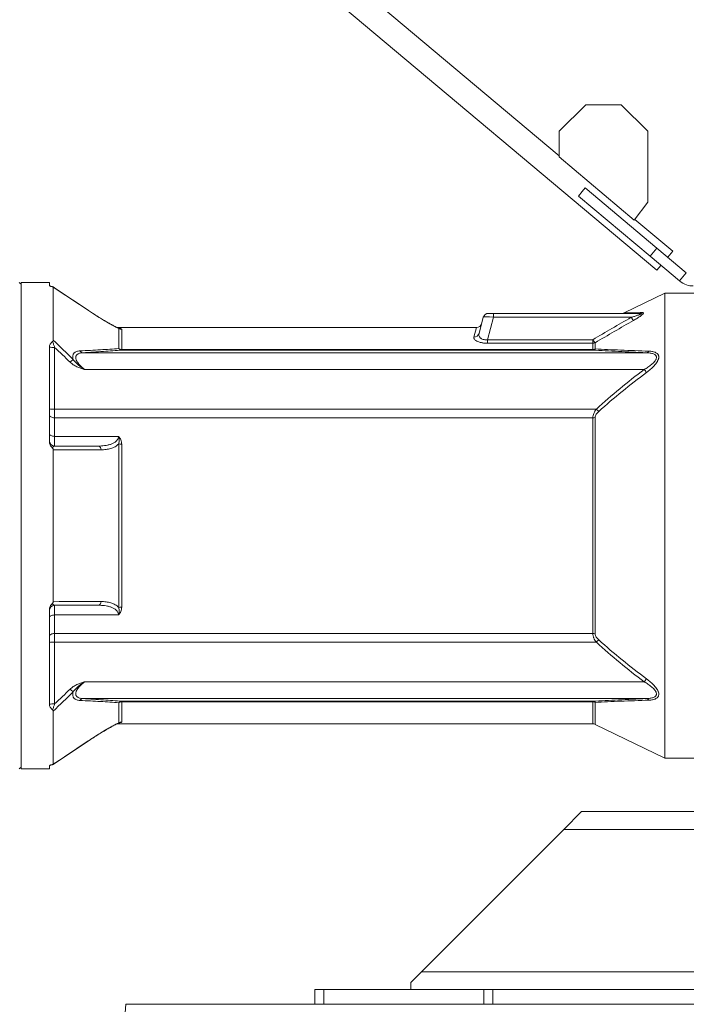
# Model space of a CAD drawing. Header units: millimetres. Extents: x 278 to 1769, y 540 to 2657.
# Tile 5 of 12: x 796 to 1174, y 1573 to 2131. Entities that reach past the tile are written whole.
import ezdxf

# ---------------------------------------------------------------- set-up
doc = ezdxf.new("R2010")
doc.units = ezdxf.units.MM

msp = doc.modelspace()

# ---------------------------------------------------------------- linework, layer by layer
at = {"color": 7, "linetype": 'Continuous', "lineweight": 15}
for p, q in [((1102.19, 2054.25), (694.87, 2396.03)), ((685.82, 2385.24), (1157.58, 1989.38)), ((1102.19, 2068.21), (1117.28, 2083.3)), ((1117.28, 2083.3), (1137.4, 2083.3)), ((1137.4, 2083.3), (1152.49, 2068.21)), ((1102.19, 2053.65), (1102.19, 2068.21)), ((1152.49, 2068.21), (1152.49, 2027.96)), ((1144.78, 2017.9), (1102.19, 2053.65)), ((1113.09, 2031.44), (1115.29, 2034.06)), ((1115.29, 2034.06), (1116.97, 2036.07)), ((1116.97, 2036.07), (1157.64, 2001.95)), ((1113.09, 2031.44), (1153.76, 1997.33)), ((1152.49, 2027.96), (1144.78, 2017.9)), ((1166.64, 2000.17), (1145.06, 2018.27)), ((1153.76, 1997.33), (1157.64, 2001.95)), ((1157.64, 2001.95), (1174.28, 1987.98)), ((1163.79, 1996.78), (1166.64, 2000.17)), ((1153.76, 1997.33), (1170.4, 1983.36)), ((1157.58, 1989.38), (1159.91, 1992.16)), ((1174.28, 1987.98), (1170.4, 1983.36)), ((796.95, 1981.53), (795.95, 1982.53)), ((813, 1982.53), (796.95, 1982.53)), ((796.95, 1706.71), (796.95, 1982.53)), ((813, 1980.76), (813, 1982.53)), ((815.23, 1979.87), (815.23, 1949.73)), ((1162.04, 1976.52), (1139.06, 1965.31)), ((1190.12, 1976.52), (1162.04, 1976.52)), ((1162.04, 1844.62), (1162.04, 1976.52)), ((837.67, 1965.02), (835.1, 1966.7)), ((1062.04, 1964.98), (1064.95, 1964.98)), ((1064.95, 1964.98), (1148.13, 1964.98)), ((1064.95, 1964.98), (1064.95, 1962.75)), ((1056.7, 1953.64), (1059.14, 1962.75)), ((1064.95, 1962.75), (1061.54, 1950.04)), ((1143.04, 1962.75), (1064.95, 1962.75)), ((1055.28, 1956.96), (851.37, 1956.96)), ((852.35, 1944.98), (852.35, 1956.43)), ((854.04, 1955.92), (854.04, 1944.52)), ((1061.54, 1950.04), (1061.54, 1948.05)), ((1061.54, 1950.04), (1121.23, 1950.04)), ((1121.23, 1950.04), (1121.23, 1948.05)), ((1122.54, 1948.33), (1122.54, 1944.79)), ((813, 1945.71), (813, 1892.44)), ((816.01, 1945.69), (816.01, 1910.7)), ((832.03, 1942.65), (1151.7, 1942.65)), ((854.04, 1944.52), (854.04, 1944.19)), ((854.04, 1944.52), (1121.23, 1944.52)), ((1121.23, 1944.19), (854.04, 1944.19)), ((1121.23, 1948.05), (1061.54, 1948.05)), ((1121.23, 1944.52), (1121.23, 1948.05)), ((1121.23, 1944.19), (1121.23, 1944.52)), ((1150.42, 1933.16), (832.95, 1933.16)), ((816.01, 1910.7), (816.01, 1905.77)), ((816.01, 1910.7), (1123.26, 1910.7)), ((816.01, 1905.77), (816.01, 1895.26)), ((1121.23, 1905.77), (816.01, 1905.77)), ((1121.23, 1783.47), (1121.23, 1905.77)), ((1122.54, 1905.93), (1122.54, 1783.31)), ((816.01, 1895.26), (852.2, 1895.26)), ((816.01, 1895.26), (816.01, 1889.76)), ((815.23, 1887.52), (815.23, 1801.72)), ((852.35, 1798.2), (852.35, 1891.05)), ((854.04, 1890.83), (854.04, 1798.41)), ((1162.04, 1712.73), (1162.04, 1844.62)), ((816.01, 1799.49), (816.01, 1793.98)), ((813, 1796.81), (813, 1743.53)), ((816.01, 1793.98), (816.01, 1783.47)), ((852.2, 1793.98), (816.01, 1793.98)), ((816.01, 1783.47), (1121.23, 1783.47)), ((816.01, 1783.47), (816.01, 1778.54)), ((816.01, 1778.54), (816.01, 1743.56)), ((1123.26, 1778.54), (816.01, 1778.54)), ((832.95, 1756.08), (1150.42, 1756.08)), ((1151.7, 1746.59), (832.03, 1746.59)), ((852.35, 1732.81), (852.35, 1744.26)), ((854.04, 1745.05), (1121.23, 1745.05)), ((854.04, 1744.72), (854.04, 1745.05)), ((1121.23, 1744.72), (854.04, 1744.72)), ((854.04, 1744.72), (854.04, 1733.33)), ((1121.23, 1744.72), (1121.23, 1745.05)), ((815.23, 1739.52), (815.23, 1709.37)), ((851.37, 1732.29), (1121.23, 1732.29)), ((852.59, 1732.84), (852.69, 1732.88)), ((1122.54, 1731.98), (1162.04, 1712.73)), ((815.13, 1709.26), (835.1, 1722.54)), ((815.14, 1709.27), (835.1, 1722.54)), ((813, 1706.71), (813, 1708.48)), ((1162.04, 1712.73), (1190.12, 1712.73)), ((795.95, 1706.71), (796.95, 1707.71)), ((796.95, 1706.71), (813, 1706.71)), ((1114.91, 1682.49), (1104.82, 1672.4)), ((1114.91, 1682.49), (1276.49, 1682.49)), ((1024.1, 1591.68), (1104.82, 1672.4)), ((1024.1, 1591.68), (1018.05, 1585.63)), ((1018.05, 1585.63), (1018.05, 1581.59)), ((963.56, 1573.25), (963.56, 1581.59)), ((963.56, 1581.59), (968.6, 1581.59)), ((968.6, 1581.59), (968.6, 1573.25)), ((968.6, 1581.59), (1059.42, 1581.59)), ((1059.42, 1573.25), (1059.42, 1581.59)), ((1059.42, 1581.59), (1064.46, 1581.59)), ((1064.46, 1581.59), (1269.2, 1581.59)), ((1064.46, 1581.59), (1064.46, 1573.25)), ((856.4, 1573.25), (796.42, 800.94)), ((856.4, 1573.25), (1290.68, 1573.25))]:
    msp.add_line(p, q, dxfattribs=at)
at = {"color": 8, "linetype": 'Continuous', "lineweight": 15}
for p, q in [((835.12, 1966.64), (835.1, 1966.7)), ((1053.79, 1951.55), (1055.28, 1956.96)), ((1121.23, 1732.29), (1121.23, 1744.72)), ((1122.54, 1744.45), (1122.54, 1731.98)), ((852.59, 1732.85), (852.35, 1732.81)), ((835.12, 1722.6), (835.1, 1722.54)), ((1104.82, 1672.4), (1276.49, 1672.4)), ((1024.1, 1591.68), (1296.15, 1591.68))]:
    msp.add_line(p, q, dxfattribs=at)
at = {"color": 7, "linetype": 'Continuous', "lineweight": 15, "flags": 128}
for points in [[(835.1, 1966.71), (817.23, 1978.59), (815.13, 1979.98)], [(835.12, 1966.64), (830.13, 1969.96), (815.23, 1979.87)], [(816.01, 1905.77), (815.42, 1905.8), (814.85, 1905.89), (814.33, 1906.04), (813.88, 1906.25), (813.5, 1906.5), (813.23, 1906.78), (813.05, 1907.09), (813, 1907.41)], [(816.01, 1895.26), (815.42, 1895.29), (814.85, 1895.37), (814.33, 1895.49), (813.88, 1895.66), (813.5, 1895.87), (813.23, 1896.1), (813.05, 1896.36), (813, 1896.62)], [(813, 1792.62), (813.05, 1792.89), (813.23, 1793.14), (813.5, 1793.37), (813.88, 1793.58), (814.33, 1793.75), (814.85, 1793.87), (815.42, 1793.95), (816.01, 1793.98)], [(813, 1781.84), (813.05, 1782.16), (813.23, 1782.46), (813.5, 1782.75), (813.88, 1782.99), (814.33, 1783.2), (814.85, 1783.35), (815.42, 1783.44), (816.01, 1783.47)], [(815.23, 1709.37), (820.21, 1712.69), (835.12, 1722.6)]]:
    msp.add_lwpolyline(points, dxfattribs=at)
at = {"color": 7, "linetype": 'Continuous', "lineweight": 15}
for centre, radius, start, end in [((1062.04, 1961.97), 3.01, 90, 165), ((1137.69, 1967.99), 3.01, 270.0306, 297.0264), ((1148.12, 1967.34), 2.36, 270.2904, 304.3718), ((1150.2, 1966.69), 8.17, 208.8465, 224.3951), ((854.04, 1958.95), 3.03, 236.2572, 270.0205), ((1055.28, 1959.97), 3.01, 269.5859, 345), ((1053.92, 1954.44), 2.89, 267.3873, 343.9345), ((1128.73, 1954.46), 8.71, 210.4896, 224.7368), ((1121.23, 1951.27), 3.22, 269.9273, 294.0623), ((815.3, 1961.65), 15.98, 261.7264, 272.5351), ((832.23, 1944.83), 2.19, 210.5383, 264.6036), ((854.16, 1946.64), 2.45, 222.6698, 267.2206), ((854.02, 1947.8), 3.28, 239.3475, 270.2148), ((1121.09, 1946.24), 2.05, 273.7713, 315.1341), ((1121.23, 1947.84), 3.32, 269.9031, 293.2915), ((1151.46, 1944.42), 1.78, 277.8179, 331.1717), ((861.58, 1901.34), 51.41, 133.059, 135.6839), ((1203.08, 1972.8), 65.92, 216.9643, 218.8303), ((815.26, 1925.19), 14.51, 261.0448, 272.9634), ((1170.51, 1954.44), 64.38, 222.7934, 224.4936), ((1121.24, 1910.95), 5.18, 269.7911, 284.5281), ((816.01, 1892.77), 3.01, 180, 270), ((840.21, 1887.62), 2.2, 0.7016, 76.4263), ((853.99, 1897.24), 6.41, 255.2178, 270.4365), ((816.01, 1796.48), 3.01, 90, 180), ((840.21, 1801.62), 2.2, 283.5737, 359.2984), ((853.99, 1792), 6.41, 89.5635, 104.7822), ((1121.24, 1778.29), 5.18, 75.4719, 90.2089), ((815.26, 1764.05), 14.51, 87.0366, 98.9552), ((1170.51, 1734.8), 64.38, 135.5064, 137.2066), ((1203.08, 1716.45), 65.92, 141.1697, 143.0357), ((861.58, 1787.9), 51.41, 224.3161, 226.941), ((815.3, 1727.59), 15.98, 87.4649, 98.2736), ((832.23, 1744.41), 2.19, 95.3964, 149.4617), ((854.16, 1742.6), 2.45, 92.7794, 137.3302), ((854.02, 1741.44), 3.28, 89.7852, 120.6525), ((1121.09, 1743), 2.05, 44.8659, 86.2287), ((1121.23, 1741.4), 3.32, 66.7085, 90.0969), ((1151.46, 1744.83), 1.78, 28.8283, 82.1821), ((854.04, 1730.3), 3.03, 89.9795, 123.7428), ((1121.23, 1729.28), 3.01, 64.0108, 90)]:
    msp.add_arc(centre, radius, start, end, dxfattribs=at)
msp.add_ellipse((1065.16, 1961.97), major_axis=(6.02, -0.77), ratio=0.123038, start_param=1.621093, end_param=3.124852, dxfattribs=at)
for points, knots in [([(1170.4, 1983.36), (1171.65, 1982.31), (1173.02, 1981.59), (1175.69, 1980.71), (1176.99, 1980.54), (1178.16, 1980.54)], [0, 0, 0, 0, 0.5, 0.5, 1, 1, 1, 1]), ([(814.53, 1980.16), (814.3, 1980.2), (814.09, 1980.25), (813.72, 1980.34), (813.56, 1980.39), (813.29, 1980.49), (813.18, 1980.55), (813.04, 1980.65), (813, 1980.71), (813, 1980.76)], [0, 0, 0, 0, 0.25, 0.25, 0.5, 0.5, 0.75, 0.75, 1, 1, 1, 1]), ([(815.23, 1979.87), (815.23, 1979.9), (815.21, 1979.93), (815.14, 1979.98), (815.09, 1980.01), (814.96, 1980.05), (814.89, 1980.08), (814.72, 1980.12), (814.63, 1980.14), (814.53, 1980.16)], [0, 0, 0, 0, 0.25, 0.25, 0.5, 0.5, 0.75, 0.75, 1, 1, 1, 1]), ([(852.35, 1956.43), (851.86, 1956.65), (851.3, 1956.93), (850.38, 1957.41), (850.06, 1957.57), (849.41, 1957.92), (849.07, 1958.11), (848.04, 1958.67), (847.33, 1959.08), (846.23, 1959.71), (845.86, 1959.92), (845.12, 1960.36), (844.75, 1960.58), (842.87, 1961.7), (841.34, 1962.63), (838.26, 1964.58), (836.7, 1965.59), (835.12, 1966.64)], [0, 0, 0, 0, 0.125, 0.125, 0.1875, 0.1875, 0.25, 0.25, 0.375, 0.375, 0.4375, 0.4375, 0.5, 0.5, 0.75, 0.75, 1, 1, 1, 1]), ([(852.69, 1956.37), (852.69, 1956.37), (852.68, 1956.37), (852.45, 1956.45), (852, 1956.65), (851.27, 1957), (850.24, 1957.53), (848.91, 1958.24), (847.26, 1959.16), (845.35, 1960.26), (843.13, 1961.59), (840.58, 1963.16), (838.71, 1964.33), (837.71, 1965), (837.67, 1965.02)], [0, 0, 0, 0, 0.019246, 0.059214, 0.111393, 0.176403, 0.25204, 0.345771, 0.448088, 0.561477, 0.687944, 0.832615, 0.994598, 1, 1, 1, 1]), ([(1148.13, 1964.98), (1148.25, 1964.98), (1148.36, 1964.98), (1148.54, 1964.95), (1148.61, 1964.92), (1148.65, 1964.84), (1148.62, 1964.78), (1148.48, 1964.66), (1148.38, 1964.6), (1148.16, 1964.48), (1148.03, 1964.42), (1147.77, 1964.31), (1147.64, 1964.25), (1147.23, 1964.09), (1146.94, 1963.98), (1146.36, 1963.78), (1146.07, 1963.68), (1145.47, 1963.48), (1145.17, 1963.39), (1144.27, 1963.11), (1143.66, 1962.93), (1143.04, 1962.75)], [0, 0, 0, 0, 0.0625, 0.0625, 0.125, 0.125, 0.1875, 0.1875, 0.25, 0.25, 0.3125, 0.3125, 0.375, 0.375, 0.5, 0.5, 0.625, 0.625, 0.75, 0.75, 1, 1, 1, 1]), ([(1144.36, 1960.98), (1145.11, 1961.4), (1145.84, 1961.83), (1146.89, 1962.49), (1147.23, 1962.71), (1147.9, 1963.17), (1148.22, 1963.39), (1148.67, 1963.73), (1148.81, 1963.84), (1149.08, 1964.06), (1149.21, 1964.17), (1149.45, 1964.39), (1149.55, 1964.49), (1149.73, 1964.69), (1149.81, 1964.79), (1149.92, 1964.96), (1149.95, 1965.04), (1149.97, 1965.18), (1149.95, 1965.23), (1149.87, 1965.32), (1149.81, 1965.35), (1149.65, 1965.39), (1149.56, 1965.39), (1149.45, 1965.39)], [0, 0, 0, 0, 0.25, 0.25, 0.375, 0.375, 0.5, 0.5, 0.5625, 0.5625, 0.625, 0.625, 0.6875, 0.6875, 0.75, 0.75, 0.8125, 0.8125, 0.875, 0.875, 0.9375, 0.9375, 1, 1, 1, 1]), ([(854.04, 1955.92), (854.04, 1955.98), (854, 1956.04), (853.86, 1956.14), (853.75, 1956.2), (853.53, 1956.27), (853.44, 1956.29), (853.25, 1956.33), (853.14, 1956.35), (852.91, 1956.39), (852.78, 1956.41), (852.57, 1956.44), (852.5, 1956.45), (852.35, 1956.46), (852.27, 1956.47), (852.2, 1956.48)], [0, 0, 0, 0, 0.25, 0.25, 0.5, 0.5, 0.625, 0.625, 0.75, 0.75, 0.875, 0.875, 0.9375, 0.9375, 1, 1, 1, 1]), ([(813, 1945.84), (813.01, 1946.14), (813.07, 1946.43), (813.26, 1946.99), (813.39, 1947.27), (813.71, 1947.81), (813.9, 1948.07), (814.34, 1948.56), (814.58, 1948.8), (814.86, 1949.02)], [0, 0, 0, 0, 0.25, 0.25, 0.5, 0.5, 0.75, 0.75, 1, 1, 1, 1]), ([(814.86, 1949.02), (814.92, 1949.07), (814.98, 1949.12), (815.07, 1949.24), (815.11, 1949.29), (815.2, 1949.47), (815.23, 1949.6), (815.23, 1949.73)], [0, 0, 0, 0, 0.25, 0.25, 0.5, 0.5, 1, 1, 1, 1]), ([(814.86, 1949.02), (815.05, 1948.49), (815.24, 1947.94), (815.62, 1946.82), (815.81, 1946.26), (816.01, 1945.69)], [0, 0, 0, 0, 0.5, 0.5, 1, 1, 1, 1]), ([(1061.54, 1948.05), (1060.94, 1948.05), (1060.35, 1948.07), (1059.48, 1948.16), (1059.19, 1948.19), (1058.63, 1948.27), (1058.36, 1948.32), (1057.84, 1948.43), (1057.58, 1948.49), (1057.1, 1948.62), (1056.86, 1948.69), (1056.2, 1948.92), (1055.81, 1949.09), (1055.12, 1949.44), (1054.83, 1949.63), (1054.36, 1950.02), (1054.17, 1950.21), (1053.9, 1950.6), (1053.81, 1950.8), (1053.73, 1951.18), (1053.74, 1951.37), (1053.79, 1951.55)], [0, 0, 0, 0, 0.125, 0.125, 0.1875, 0.1875, 0.25, 0.25, 0.3125, 0.3125, 0.375, 0.375, 0.5, 0.5, 0.625, 0.625, 0.75, 0.75, 0.875, 0.875, 1, 1, 1, 1]), ([(1056.7, 1953.64), (1056.58, 1953.22), (1056.57, 1952.79), (1056.72, 1952.16), (1056.81, 1951.95), (1057.04, 1951.53), (1057.19, 1951.33), (1057.48, 1951.04), (1057.58, 1950.95), (1057.82, 1950.77), (1057.94, 1950.69), (1058.36, 1950.45), (1058.69, 1950.3), (1059.23, 1950.15), (1059.42, 1950.11), (1059.83, 1950.04), (1060.04, 1950.01), (1060.46, 1949.99), (1060.67, 1949.98), (1061.1, 1950), (1061.32, 1950.01), (1061.54, 1950.04)], [0, 0, 0, 0, 0.25, 0.25, 0.375, 0.375, 0.5, 0.5, 0.5625, 0.5625, 0.625, 0.625, 0.75, 0.75, 0.8125, 0.8125, 0.875, 0.875, 0.9375, 0.9375, 1, 1, 1, 1]), ([(826.48, 1938.9), (826.38, 1939.29), (826.31, 1939.66), (826.27, 1940.2), (826.27, 1940.37), (826.28, 1940.71), (826.3, 1940.87), (826.38, 1941.33), (826.47, 1941.61), (826.66, 1941.99), (826.73, 1942.11), (826.89, 1942.34), (826.98, 1942.44), (827.26, 1942.74), (827.48, 1942.9), (827.96, 1943.19), (828.23, 1943.31), (829.06, 1943.59), (829.68, 1943.69), (830.34, 1943.72)], [0, 0, 0, 0, 0.125, 0.125, 0.1875, 0.1875, 0.25, 0.25, 0.375, 0.375, 0.4375, 0.4375, 0.5, 0.5, 0.625, 0.625, 0.75, 0.75, 1, 1, 1, 1]), ([(832.03, 1942.65), (831.47, 1942.62), (830.94, 1942.56), (830.19, 1942.39), (829.95, 1942.32), (829.5, 1942.15), (829.28, 1942.05), (828.89, 1941.81), (828.72, 1941.68), (828.41, 1941.37), (828.28, 1941.19), (828.08, 1940.79), (828.01, 1940.57), (827.94, 1940.1), (827.95, 1939.84), (828.02, 1939.31), (828.1, 1939.03), (828.25, 1938.61), (828.31, 1938.46), (828.45, 1938.18), (828.52, 1938.03), (828.76, 1937.6), (828.94, 1937.32), (829.34, 1936.75), (829.55, 1936.47), (830.24, 1935.65), (830.74, 1935.13), (831.81, 1934.11), (832.37, 1933.63), (832.95, 1933.16)], [0, 0, 0, 0, 0.125, 0.125, 0.1875, 0.1875, 0.25, 0.25, 0.3125, 0.3125, 0.375, 0.375, 0.4375, 0.4375, 0.5, 0.5, 0.5625, 0.5625, 0.59375, 0.59375, 0.625, 0.625, 0.6875, 0.6875, 0.75, 0.75, 0.875, 0.875, 1, 1, 1, 1]), ([(830.34, 1943.72), (832.36, 1943.82), (834.34, 1943.92), (838.21, 1944.12), (840.11, 1944.22), (843.8, 1944.43), (845.6, 1944.54), (849.08, 1944.75), (850.76, 1944.86), (852.35, 1944.98)], [0, 0, 0, 0, 0.25, 0.25, 0.5, 0.5, 0.75, 0.75, 1, 1, 1, 1]), ([(854.04, 1944.19), (852.44, 1944.05), (850.77, 1943.92), (847.3, 1943.65), (845.5, 1943.52), (839.96, 1943.14), (836.07, 1942.89), (832.03, 1942.65)], [0, 0, 0, 0, 0.25, 0.25, 0.5, 0.5, 1, 1, 1, 1]), ([(1151.7, 1942.65), (1146.24, 1942.89), (1140.93, 1943.13), (1133.26, 1943.51), (1130.76, 1943.64), (1125.88, 1943.91), (1123.51, 1944.05), (1121.23, 1944.19)], [0, 0, 0, 0, 0.5, 0.5, 0.75, 0.75, 1, 1, 1, 1]), ([(1122.54, 1944.79), (1124.83, 1944.68), (1127.21, 1944.56), (1132.09, 1944.35), (1134.6, 1944.24), (1139.71, 1944.04), (1142.32, 1943.94), (1147.61, 1943.75), (1150.3, 1943.65), (1153.02, 1943.56)], [0, 0, 0, 0, 0.25, 0.25, 0.5, 0.5, 0.75, 0.75, 1, 1, 1, 1]), ([(1150.42, 1933.16), (1151.14, 1933.58), (1151.85, 1934.02), (1153.23, 1934.95), (1153.9, 1935.43), (1154.84, 1936.22), (1155.15, 1936.49), (1155.72, 1937.05), (1155.99, 1937.33), (1156.48, 1937.92), (1156.71, 1938.23), (1156.97, 1938.69), (1157.05, 1938.85), (1157.18, 1939.16), (1157.23, 1939.31), (1157.31, 1939.62), (1157.33, 1939.76), (1157.34, 1940.05), (1157.34, 1940.19), (1157.28, 1940.47), (1157.24, 1940.6), (1157.13, 1940.84), (1157.06, 1940.95), (1156.83, 1941.26), (1156.62, 1941.45), (1156.15, 1941.76), (1155.89, 1941.89), (1155.33, 1942.11), (1155.02, 1942.21), (1154.4, 1942.36), (1154.08, 1942.42), (1153.1, 1942.57), (1152.41, 1942.63), (1151.7, 1942.65)], [0, 0, 0, 0, 0.125, 0.125, 0.25, 0.25, 0.3125, 0.3125, 0.375, 0.375, 0.4375, 0.4375, 0.46875, 0.46875, 0.5, 0.5, 0.53125, 0.53125, 0.5625, 0.5625, 0.59375, 0.59375, 0.625, 0.625, 0.6875, 0.6875, 0.75, 0.75, 0.8125, 0.8125, 0.875, 0.875, 1, 1, 1, 1]), ([(1153.02, 1943.56), (1153.77, 1943.53), (1154.5, 1943.46), (1155.52, 1943.26), (1155.85, 1943.17), (1156.47, 1942.97), (1156.77, 1942.84), (1157.32, 1942.55), (1157.57, 1942.38), (1157.9, 1942.08), (1158, 1941.97), (1158.19, 1941.74), (1158.27, 1941.62), (1158.41, 1941.37), (1158.47, 1941.23), (1158.57, 1940.95), (1158.61, 1940.8), (1158.67, 1940.33), (1158.67, 1940), (1158.58, 1939.47), (1158.54, 1939.29), (1158.43, 1938.92), (1158.36, 1938.74), (1158.21, 1938.37), (1158.12, 1938.18), (1157.93, 1937.81), (1157.82, 1937.62), (1157.25, 1936.69), (1156.69, 1935.97), (1155.41, 1934.58), (1154.72, 1933.92), (1153.27, 1932.65), (1152.52, 1932.05), (1151.74, 1931.46)], [0, 0, 0, 0, 0.125, 0.125, 0.1875, 0.1875, 0.25, 0.25, 0.3125, 0.3125, 0.34375, 0.34375, 0.375, 0.375, 0.40625, 0.40625, 0.4375, 0.4375, 0.5, 0.5, 0.53125, 0.53125, 0.5625, 0.5625, 0.59375, 0.59375, 0.625, 0.625, 0.75, 0.75, 0.875, 0.875, 1, 1, 1, 1]), ([(824.8, 1937.25), (825.35, 1936.71), (825.96, 1936.25), (827.24, 1935.42), (827.92, 1935.06), (829.32, 1934.42), (830.04, 1934.14), (831.12, 1933.75), (831.49, 1933.62), (832.04, 1933.44), (832.22, 1933.39), (832.59, 1933.27), (832.77, 1933.21), (832.95, 1933.16)], [0, 0, 0, 0, 0.25, 0.25, 0.5, 0.5, 0.75, 0.75, 0.875, 0.875, 0.9375, 0.9375, 1, 1, 1, 1]), ([(826.48, 1938.9), (826.88, 1938.32), (827.34, 1937.77), (828.32, 1936.73), (828.85, 1936.24), (829.95, 1935.29), (830.53, 1934.84), (831.42, 1934.19), (831.72, 1933.98), (832.33, 1933.56), (832.64, 1933.36), (832.95, 1933.16)], [0, 0, 0, 0, 0.25, 0.25, 0.5, 0.5, 0.75, 0.75, 0.875, 0.875, 1, 1, 1, 1]), ([(1123.26, 1910.7), (1127.58, 1914.7), (1132.02, 1918.54), (1141.1, 1926), (1145.72, 1929.62), (1150.42, 1933.16)], [0, 0, 0, 0, 0.5, 0.5, 1, 1, 1, 1]), ([(1151.74, 1931.46), (1147.05, 1927.97), (1142.43, 1924.4), (1133.35, 1917.04), (1128.9, 1913.26), (1124.58, 1909.32)], [0, 0, 0, 0, 0.5, 0.5, 1, 1, 1, 1]), ([(1121.23, 1905.77), (1121.23, 1906.17), (1121.28, 1906.59), (1121.48, 1907.44), (1121.63, 1907.86), (1121.9, 1908.5), (1122, 1908.71), (1122.22, 1909.12), (1122.34, 1909.33), (1122.7, 1909.93), (1122.97, 1910.32), (1123.26, 1910.7)], [0, 0, 0, 0, 0.25, 0.25, 0.5, 0.5, 0.625, 0.625, 0.75, 0.75, 1, 1, 1, 1]), ([(1124.58, 1909.32), (1124.32, 1909.08), (1124.07, 1908.83), (1123.71, 1908.44), (1123.6, 1908.31), (1123.39, 1908.03), (1123.28, 1907.89), (1123, 1907.46), (1122.84, 1907.16), (1122.61, 1906.54), (1122.54, 1906.23), (1122.54, 1905.93)], [0, 0, 0, 0, 0.25, 0.25, 0.375, 0.375, 0.5, 0.5, 0.75, 0.75, 1, 1, 1, 1]), ([(814.69, 1888.72), (814.43, 1888.97), (814.2, 1889.24), (813.8, 1889.81), (813.62, 1890.11), (813.32, 1890.75), (813.2, 1891.07), (813.04, 1891.74), (813, 1892.09), (813, 1892.44)], [0, 0, 0, 0, 0.25, 0.25, 0.5, 0.5, 0.75, 0.75, 1, 1, 1, 1]), ([(840.73, 1889.76), (841.93, 1889.76), (843.12, 1889.82), (844.86, 1890.05), (845.43, 1890.14), (846.56, 1890.38), (847.12, 1890.53), (848.21, 1890.89), (848.75, 1891.1), (849.51, 1891.49), (849.75, 1891.62), (850.23, 1891.93), (850.46, 1892.1), (851.1, 1892.64), (851.48, 1893.05), (851.82, 1893.68), (851.89, 1893.81), (852, 1894.08), (852.04, 1894.22), (852.16, 1894.65), (852.2, 1894.95), (852.2, 1895.26)], [0, 0, 0, 0, 0.25, 0.25, 0.375, 0.375, 0.5, 0.5, 0.625, 0.625, 0.6875, 0.6875, 0.75, 0.75, 0.875, 0.875, 0.90625, 0.90625, 0.9375, 0.9375, 1, 1, 1, 1]), ([(854.04, 1890.83), (854.04, 1891.25), (854, 1891.65), (853.86, 1892.44), (853.75, 1892.83), (853.53, 1893.4), (853.44, 1893.59), (853.25, 1893.96), (853.14, 1894.14), (852.91, 1894.48), (852.78, 1894.65), (852.57, 1894.89), (852.5, 1894.97), (852.35, 1895.12), (852.27, 1895.19), (852.2, 1895.26)], [0, 0, 0, 0, 0.25, 0.25, 0.5, 0.5, 0.625, 0.625, 0.75, 0.75, 0.875, 0.875, 0.9375, 0.9375, 1, 1, 1, 1]), ([(852.35, 1891.05), (852.55, 1891.72), (852.65, 1892.41), (852.61, 1893.48), (852.57, 1893.84), (852.47, 1894.37), (852.42, 1894.55), (852.32, 1894.91), (852.26, 1895.09), (852.2, 1895.26)], [0, 0, 0, 0, 0.5, 0.5, 0.75, 0.75, 0.875, 0.875, 1, 1, 1, 1]), ([(816.01, 1889.76), (815.77, 1889.76), (815.55, 1889.68), (815.21, 1889.43), (815.1, 1889.33), (814.89, 1889.07), (814.79, 1888.91), (814.69, 1888.72)], [0, 0, 0, 0, 0.5, 0.5, 0.75, 0.75, 1, 1, 1, 1]), ([(815.23, 1887.52), (815.23, 1887.64), (815.21, 1887.75), (815.17, 1887.96), (815.13, 1888.07), (815.04, 1888.27), (814.98, 1888.37), (814.85, 1888.55), (814.77, 1888.64), (814.69, 1888.72)], [0, 0, 0, 0, 0.25, 0.25, 0.5, 0.5, 0.75, 0.75, 1, 1, 1, 1]), ([(852.35, 1891.05), (852.05, 1890.71), (851.72, 1890.41), (851.03, 1889.87), (850.66, 1889.62), (849.49, 1888.97), (848.67, 1888.64), (846.97, 1888.13), (846.09, 1887.95), (844.28, 1887.71), (843.35, 1887.65), (842.41, 1887.64)], [0, 0, 0, 0, 0.125, 0.125, 0.25, 0.25, 0.5, 0.5, 0.75, 0.75, 1, 1, 1, 1]), ([(813, 1796.81), (813, 1797.15), (813.04, 1797.49), (813.2, 1798.16), (813.32, 1798.49), (813.62, 1799.12), (813.79, 1799.43), (814.2, 1800), (814.43, 1800.27), (814.69, 1800.52)], [0, 0, 0, 0, 0.25, 0.25, 0.5, 0.5, 0.75, 0.75, 1, 1, 1, 1]), ([(814.69, 1800.52), (814.85, 1800.68), (814.99, 1800.87), (815.13, 1801.17), (815.17, 1801.28), (815.21, 1801.5), (815.23, 1801.61), (815.23, 1801.72)], [0, 0, 0, 0, 0.5, 0.5, 0.75, 0.75, 1, 1, 1, 1]), ([(814.69, 1800.52), (814.79, 1800.33), (814.89, 1800.17), (815.1, 1799.91), (815.21, 1799.81), (815.55, 1799.56), (815.77, 1799.49), (816.01, 1799.49)], [0, 0, 0, 0, 0.25, 0.25, 0.5, 0.5, 1, 1, 1, 1]), ([(852.2, 1793.98), (852.2, 1794.29), (852.16, 1794.59), (852.01, 1795.16), (851.89, 1795.44), (851.48, 1796.19), (851.1, 1796.6), (850.46, 1797.15), (850.23, 1797.31), (849.75, 1797.62), (849.51, 1797.76), (848.75, 1798.14), (848.21, 1798.36), (847.12, 1798.71), (846.56, 1798.86), (845.43, 1799.1), (844.86, 1799.2), (843.12, 1799.42), (841.93, 1799.49), (840.73, 1799.49)], [0, 0, 0, 0, 0.0625, 0.0625, 0.125, 0.125, 0.25, 0.25, 0.3125, 0.3125, 0.375, 0.375, 0.5, 0.5, 0.625, 0.625, 0.75, 0.75, 1, 1, 1, 1]), ([(842.41, 1801.6), (843.35, 1801.59), (844.27, 1801.53), (845.63, 1801.35), (846.07, 1801.28), (846.96, 1801.09), (847.4, 1800.98), (848.69, 1800.6), (849.51, 1800.26), (850.67, 1799.61), (851.03, 1799.37), (851.73, 1798.83), (852.06, 1798.53), (852.35, 1798.2)], [0, 0, 0, 0, 0.25, 0.25, 0.375, 0.375, 0.5, 0.5, 0.75, 0.75, 0.875, 0.875, 1, 1, 1, 1]), ([(854.04, 1798.41), (854.04, 1798), (854, 1797.59), (853.86, 1796.8), (853.75, 1796.4), (853.45, 1795.64), (853.26, 1795.27), (852.91, 1794.76), (852.78, 1794.59), (852.57, 1794.35), (852.5, 1794.28), (852.35, 1794.12), (852.27, 1794.05), (852.2, 1793.98)], [0, 0, 0, 0, 0.25, 0.25, 0.5, 0.5, 0.75, 0.75, 0.875, 0.875, 0.9375, 0.9375, 1, 1, 1, 1]), ([(852.35, 1798.2), (852.55, 1797.52), (852.65, 1796.82), (852.61, 1795.76), (852.57, 1795.4), (852.47, 1794.87), (852.42, 1794.69), (852.32, 1794.33), (852.26, 1794.15), (852.2, 1793.98)], [0, 0, 0, 0, 0.5, 0.5, 0.75, 0.75, 0.875, 0.875, 1, 1, 1, 1]), ([(1123.26, 1778.54), (1122.97, 1778.92), (1122.7, 1779.31), (1122.21, 1780.12), (1121.99, 1780.54), (1121.72, 1781.17), (1121.64, 1781.38), (1121.49, 1781.8), (1121.43, 1782.02), (1121.28, 1782.65), (1121.23, 1783.07), (1121.23, 1783.47)], [0, 0, 0, 0, 0.25, 0.25, 0.5, 0.5, 0.625, 0.625, 0.75, 0.75, 1, 1, 1, 1]), ([(1122.54, 1783.31), (1122.54, 1783.01), (1122.61, 1782.7), (1122.84, 1782.08), (1123, 1781.78), (1123.37, 1781.21), (1123.6, 1780.93), (1124.07, 1780.41), (1124.32, 1780.16), (1124.58, 1779.92)], [0, 0, 0, 0, 0.25, 0.25, 0.5, 0.5, 0.75, 0.75, 1, 1, 1, 1]), ([(1150.42, 1756.08), (1145.72, 1759.62), (1141.1, 1763.24), (1132.02, 1770.7), (1127.58, 1774.54), (1123.26, 1778.54)], [0, 0, 0, 0, 0.5, 0.5, 1, 1, 1, 1]), ([(1124.58, 1779.92), (1128.9, 1775.99), (1133.35, 1772.2), (1142.43, 1764.84), (1147.05, 1761.27), (1151.74, 1757.78)], [0, 0, 0, 0, 0.5, 0.5, 1, 1, 1, 1]), ([(824.8, 1751.99), (825.35, 1752.53), (825.96, 1753), (827.24, 1753.82), (827.92, 1754.18), (829.32, 1754.82), (830.04, 1755.11), (831.12, 1755.49), (831.49, 1755.62), (832.04, 1755.8), (832.22, 1755.86), (832.59, 1755.97), (832.77, 1756.03), (832.95, 1756.08)], [0, 0, 0, 0, 0.25, 0.25, 0.5, 0.5, 0.75, 0.75, 0.875, 0.875, 0.9375, 0.9375, 1, 1, 1, 1]), ([(826.48, 1750.34), (826.88, 1750.93), (827.34, 1751.47), (828.32, 1752.51), (828.85, 1753), (829.95, 1753.95), (830.53, 1754.4), (831.42, 1755.05), (831.72, 1755.27), (832.33, 1755.68), (832.64, 1755.88), (832.95, 1756.08)], [0, 0, 0, 0, 0.25, 0.25, 0.5, 0.5, 0.75, 0.75, 0.875, 0.875, 1, 1, 1, 1]), ([(832.95, 1756.08), (832.37, 1755.62), (831.81, 1755.13), (830.74, 1754.12), (830.24, 1753.59), (829.55, 1752.77), (829.34, 1752.49), (828.94, 1751.92), (828.76, 1751.64), (828.52, 1751.21), (828.45, 1751.07), (828.31, 1750.78), (828.25, 1750.63), (828.1, 1750.21), (828.02, 1749.93), (827.95, 1749.4), (827.94, 1749.14), (828.01, 1748.67), (828.08, 1748.45), (828.28, 1748.06), (828.41, 1747.88), (828.72, 1747.56), (828.89, 1747.43), (829.28, 1747.19), (829.5, 1747.09), (829.95, 1746.92), (830.19, 1746.85), (830.94, 1746.68), (831.47, 1746.62), (832.03, 1746.59)], [0, 0, 0, 0, 0.125, 0.125, 0.25, 0.25, 0.3125, 0.3125, 0.375, 0.375, 0.40625, 0.40625, 0.4375, 0.4375, 0.5, 0.5, 0.5625, 0.5625, 0.625, 0.625, 0.6875, 0.6875, 0.75, 0.75, 0.8125, 0.8125, 0.875, 0.875, 1, 1, 1, 1]), ([(1151.7, 1746.59), (1152.41, 1746.62), (1153.1, 1746.67), (1154.09, 1746.82), (1154.41, 1746.88), (1155.03, 1747.04), (1155.33, 1747.13), (1155.89, 1747.35), (1156.15, 1747.48), (1156.62, 1747.8), (1156.83, 1747.98), (1157.07, 1748.3), (1157.14, 1748.41), (1157.24, 1748.65), (1157.29, 1748.78), (1157.34, 1749.05), (1157.34, 1749.19), (1157.33, 1749.48), (1157.31, 1749.63), (1157.19, 1750.09), (1157.06, 1750.4), (1156.7, 1751.02), (1156.48, 1751.33), (1155.98, 1751.92), (1155.71, 1752.21), (1155.13, 1752.77), (1154.83, 1753.04), (1153.89, 1753.82), (1153.22, 1754.3), (1151.85, 1755.22), (1151.14, 1755.66), (1150.42, 1756.08)], [0, 0, 0, 0, 0.125, 0.125, 0.1875, 0.1875, 0.25, 0.25, 0.3125, 0.3125, 0.375, 0.375, 0.40625, 0.40625, 0.4375, 0.4375, 0.46875, 0.46875, 0.5, 0.5, 0.5625, 0.5625, 0.625, 0.625, 0.6875, 0.6875, 0.75, 0.75, 0.875, 0.875, 1, 1, 1, 1]), ([(1151.74, 1757.78), (1152.52, 1757.2), (1153.27, 1756.59), (1154.71, 1755.34), (1155.39, 1754.68), (1156.35, 1753.64), (1156.65, 1753.28), (1157.21, 1752.56), (1157.47, 1752.19), (1157.81, 1751.64), (1157.92, 1751.45), (1158.12, 1751.07), (1158.2, 1750.89), (1158.43, 1750.34), (1158.54, 1749.97), (1158.64, 1749.44), (1158.65, 1749.27), (1158.66, 1748.93), (1158.65, 1748.77), (1158.61, 1748.46), (1158.57, 1748.31), (1158.48, 1748.02), (1158.42, 1747.89), (1158.21, 1747.5), (1158.02, 1747.27), (1157.58, 1746.87), (1157.33, 1746.7), (1156.79, 1746.4), (1156.49, 1746.28), (1155.86, 1746.07), (1155.53, 1745.99), (1154.5, 1745.78), (1153.78, 1745.71), (1153.02, 1745.69)], [0, 0, 0, 0, 0.125, 0.125, 0.25, 0.25, 0.3125, 0.3125, 0.375, 0.375, 0.40625, 0.40625, 0.4375, 0.4375, 0.5, 0.5, 0.53125, 0.53125, 0.5625, 0.5625, 0.59375, 0.59375, 0.625, 0.625, 0.6875, 0.6875, 0.75, 0.75, 0.8125, 0.8125, 0.875, 0.875, 1, 1, 1, 1]), ([(830.34, 1745.52), (829.68, 1745.55), (829.06, 1745.65), (828.23, 1745.94), (827.96, 1746.05), (827.48, 1746.34), (827.26, 1746.51), (826.98, 1746.8), (826.89, 1746.9), (826.73, 1747.13), (826.66, 1747.25), (826.47, 1747.63), (826.38, 1747.91), (826.3, 1748.37), (826.28, 1748.53), (826.27, 1748.87), (826.27, 1749.04), (826.31, 1749.58), (826.38, 1749.95), (826.48, 1750.34)], [0, 0, 0, 0, 0.25, 0.25, 0.375, 0.375, 0.5, 0.5, 0.5625, 0.5625, 0.625, 0.625, 0.75, 0.75, 0.8125, 0.8125, 0.875, 0.875, 1, 1, 1, 1]), ([(814.86, 1740.22), (814.58, 1740.44), (814.34, 1740.68), (813.9, 1741.17), (813.71, 1741.43), (813.39, 1741.97), (813.26, 1742.25), (813.07, 1742.82), (813.01, 1743.11), (813, 1743.4)], [0, 0, 0, 0, 0.25, 0.25, 0.5, 0.5, 0.75, 0.75, 1, 1, 1, 1]), ([(816.01, 1743.56), (815.81, 1742.99), (815.62, 1742.42), (815.24, 1741.3), (815.05, 1740.75), (814.86, 1740.22)], [0, 0, 0, 0, 0.5, 0.5, 1, 1, 1, 1]), ([(852.35, 1744.26), (850.75, 1744.38), (849.08, 1744.49), (845.6, 1744.71), (843.8, 1744.81), (838.26, 1745.12), (834.37, 1745.33), (830.34, 1745.52)], [0, 0, 0, 0, 0.25, 0.25, 0.5, 0.5, 1, 1, 1, 1]), ([(832.03, 1746.59), (836.07, 1746.35), (839.96, 1746.1), (845.5, 1745.72), (847.3, 1745.59), (850.77, 1745.32), (852.44, 1745.19), (854.04, 1745.05)], [0, 0, 0, 0, 0.5, 0.5, 0.75, 0.75, 1, 1, 1, 1]), ([(1121.23, 1745.05), (1123.51, 1745.19), (1125.88, 1745.33), (1130.76, 1745.6), (1133.26, 1745.73), (1140.93, 1746.11), (1146.24, 1746.36), (1151.7, 1746.59)], [0, 0, 0, 0, 0.25, 0.25, 0.5, 0.5, 1, 1, 1, 1]), ([(1153.02, 1745.69), (1150.3, 1745.59), (1147.61, 1745.5), (1142.32, 1745.3), (1139.71, 1745.2), (1134.6, 1745), (1132.09, 1744.89), (1127.2, 1744.68), (1124.83, 1744.57), (1122.54, 1744.45)], [0, 0, 0, 0, 0.25, 0.25, 0.5, 0.5, 0.75, 0.75, 1, 1, 1, 1]), ([(815.23, 1739.52), (815.23, 1739.64), (815.2, 1739.77), (815.08, 1740.01), (814.99, 1740.12), (814.86, 1740.22)], [0, 0, 0, 0, 0.5, 0.5, 1, 1, 1, 1]), ([(835.12, 1722.6), (836.7, 1723.65), (838.26, 1724.66), (841.34, 1726.61), (842.87, 1727.55), (844.75, 1728.66), (845.12, 1728.89), (845.86, 1729.32), (846.23, 1729.54), (847.33, 1730.17), (848.04, 1730.57), (849.07, 1731.13), (849.41, 1731.32), (850.06, 1731.67), (850.38, 1731.84), (851.3, 1732.31), (851.86, 1732.59), (852.35, 1732.81)], [0, 0, 0, 0, 0.25, 0.25, 0.5, 0.5, 0.5625, 0.5625, 0.625, 0.625, 0.75, 0.75, 0.8125, 0.8125, 0.875, 0.875, 1, 1, 1, 1]), ([(837.28, 1723.97), (838.18, 1724.55), (840.04, 1725.75), (842.69, 1727.38), (845.1, 1728.83), (847.14, 1730.01), (848.84, 1730.97), (850.24, 1731.71), (851.31, 1732.26), (852.09, 1732.63), (852.4, 1732.76), (852.53, 1732.82)], [0, 0, 0, 0, 0.154014, 0.318702, 0.460204, 0.582272, 0.69085, 0.788731, 0.873628, 0.943216, 1, 1, 1, 1]), ([(854.04, 1733.33), (854.04, 1733.26), (854, 1733.21), (853.86, 1733.1), (853.75, 1733.05), (853.45, 1732.95), (853.26, 1732.91), (852.91, 1732.85), (852.78, 1732.83), (852.57, 1732.8), (852.5, 1732.8), (852.35, 1732.78), (852.27, 1732.77), (852.2, 1732.76)], [0, 0, 0, 0, 0.25, 0.25, 0.5, 0.5, 0.75, 0.75, 0.875, 0.875, 0.9375, 0.9375, 1, 1, 1, 1]), ([(835.1, 1722.54), (835.78, 1722.99), (836.51, 1723.48), (837.23, 1723.94), (837.28, 1723.97)], [0, 0, 0, 0, 0.92913, 1, 1, 1, 1]), ([(813, 1708.48), (813, 1708.54), (813.03, 1708.59), (813.18, 1708.69), (813.29, 1708.75), (813.55, 1708.85), (813.72, 1708.9), (814.09, 1709), (814.3, 1709.04), (814.53, 1709.08)], [0, 0, 0, 0, 0.25, 0.25, 0.5, 0.5, 0.75, 0.75, 1, 1, 1, 1]), ([(814.53, 1709.08), (814.73, 1709.12), (814.9, 1709.16), (815.15, 1709.26), (815.23, 1709.31), (815.23, 1709.37)], [0, 0, 0, 0, 0.5, 0.5, 1, 1, 1, 1])]:
    msp.add_open_spline(points, degree=3, knots=knots, dxfattribs=at)
at = {"color": 8, "linetype": 'Continuous', "lineweight": 15}
msp.add_open_spline([(1139.07, 1965.29), (1139.07, 1965.29), (1139.06, 1965.29), (1139.73, 1965.29), (1140.92, 1965.31), (1142.56, 1965.32), (1144.51, 1965.34), (1146.79, 1965.37), (1148.56, 1965.38), (1149.45, 1965.39)], degree=3, knots=[0, 0, 0, 0, 0.100374, 0.260655, 0.420967, 0.564323, 0.707704, 0.853841, 1, 1, 1, 1], dxfattribs=at)
at = {"color": 7, "linetype": 'Continuous', "lineweight": 15}
for points in [[(1121.23, 1950.04), (1128.45, 1954.35), (1135.73, 1958.58), (1143.04, 1962.75)], [(1144.36, 1960.98), (1137.05, 1956.83), (1129.77, 1952.62), (1122.54, 1948.33)], [(815.23, 1949.73), (819.03, 1946.17), (822.79, 1942.57), (826.48, 1938.9)], [(813, 1945.71), (813, 1945.75), (813, 1945.8), (813, 1945.84)], [(824.8, 1937.25), (821.9, 1940.1), (818.97, 1942.91), (816.01, 1945.69)], [(842.41, 1887.64), (833.38, 1887.6), (824.31, 1887.56), (815.23, 1887.52)], [(816.01, 1889.76), (824.27, 1889.76), (832.51, 1889.76), (840.73, 1889.76)], [(815.23, 1801.72), (824.31, 1801.68), (833.38, 1801.64), (842.41, 1801.6)], [(840.73, 1799.49), (832.51, 1799.49), (824.27, 1799.49), (816.01, 1799.49)], [(826.48, 1750.34), (822.79, 1746.67), (819.03, 1743.07), (815.23, 1739.52)], [(816.01, 1743.56), (818.97, 1746.33), (821.9, 1749.14), (824.8, 1751.99)], [(813, 1743.4), (813, 1743.45), (813, 1743.49), (813, 1743.53)]]:
    msp.add_open_spline(points, degree=3, dxfattribs=at)

doc.saveas('drawing.dxf')
